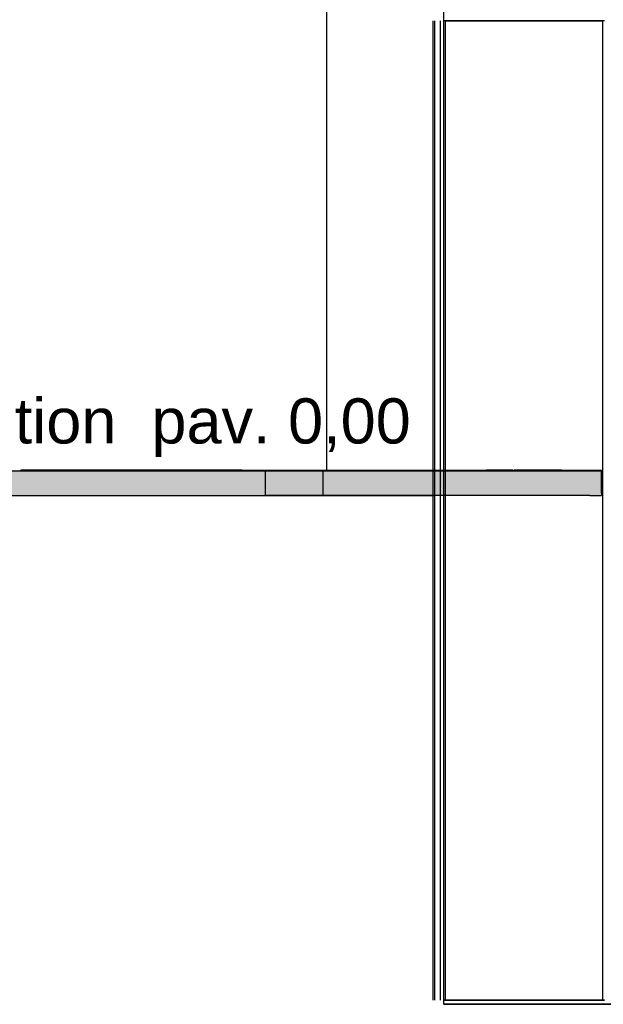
# Model space of a CAD drawing. Header units: millimetres. Extents: x -9985 to 240895, y -184894 to 39395.
# Tile 60 of 164: x 8180 to 9602, y -54535 to -52135. Entities that reach past the tile are written whole.
import ezdxf
from ezdxf.enums import TextEntityAlignment as Align

# ---------------------------------------------------------------- set-up
doc = ezdxf.new("R2010")
doc.units = ezdxf.units.MM
for name, color, linetype in [('S-QUOTE', 40, 'Continuous'), ('S-TAGLIO-PAV', 33, 'Continuous'), ('S-TESTI', 7, 'Continuous'), ('S-VISTA', 8, 'Continuous')]:
    doc.layers.add(name, color=color, linetype=linetype)
doc.styles.add('VISIO', font='arial.ttf')

msp = doc.modelspace()

# ---------------------------------------------------------------- hatches: boundary and pattern name
at = {"layer": 'S-TAGLIO-PAV'}
for points in [[(7032, -53235), (6980, -53235), (6980, -53233), (7118, -53233), (8180, -53233), (8180, -53235), (7032, -53235)], [(9598, -53289), (9598, -53295), (9570, -53295), (9188, -53295), (9072, -53295), (8980, -53295), (8654, -53295), (8534, -53295), (7576, -53295), (7258, -53295), (7220, -53285), (7218, -53285), (7184, -53275), (7178, -53273), (7032, -53235), (8180, -53235), (8182, -53235), (8398, -53235), (8638, -53235), (8702, -53235), (9210, -53235), (9250, -53235), (9382, -53235), (9384, -53235), (9598, -53235), (9598, -53289)], [(8398, -53235), (8182, -53235), (8182, -53233), (8722, -53233), (9318, -53233), (9382, -53233), (9382, -53235), (9250, -53235), (9210, -53235), (8702, -53235), (8638, -53235), (8398, -53235)]]:
    msp.add_hatch(color=33, dxfattribs=at).paths.add_polyline_path(points)

# ---------------------------------------------------------------- linework, layer by layer
at = {"layer": 'S-QUOTE'}
msp.add_line((8928, -53233), (8928, -50302), dxfattribs=at)
at = {"layer": 'S-TAGLIO-PAV'}
for p, q in [((3812.01, -53235), (8397.716, -53235)), ((8179.521, -53235), (8182, -53235)), ((8721.63, -53233), (8182, -53233)), ((8182, -53233.899), (8182, -53233)), ((8182, -53233.899), (8182, -53235)), ((8638.022, -53235), (8397.716, -53235)), ((8701.212, -53235), (8638.022, -53235)), ((9210.22, -53235), (8701.212, -53235)), ((8721.63, -53233), (9317.674, -53233)), ((9249.851, -53235), (9210.22, -53235)), ((9249.851, -53235), (9598, -53235)), ((9382, -53233), (9317.674, -53233)), ((9382, -53234.369), (9382, -53233)), ((9382, -53234.369), (9382, -53235)), ((9382, -53235), (9383.612, -53235)), ((9383.62, -53235), (9385, -53235)), ((9500.046, -53233), (9385, -53233)), ((9385, -53234.08), (9385, -53233)), ((9385, -53234.08), (9385, -53235)), ((9500.046, -53233), (9598, -53233)), ((9598, -53233.92), (9598, -53233)), ((9598, -53233.92), (9598, -53235)), ((9598, -53289.444), (9598, -53235)), ((7575.386, -53295), (8533.212, -53295)), ((8533.212, -53295), (8654.273, -53295)), ((8654.273, -53295), (8979.869, -53295)), ((8979.869, -53295), (9072.776, -53295)), ((9187.805, -53295), (9072.776, -53295)), ((9569.296, -53295), (9187.805, -53295)), ((9569.296, -53295), (9598, -53295)), ((9598, -53289.444), (9598, -53295))]:
    msp.add_line(p, q, dxfattribs=at)
at = {"layer": 'S-VISTA'}
for p, q in [((9213, -54535), (9213, -50185)), ((9213, -54535), (9213, -50635)), ((9187, -54525), (9187, -52138)), ((9187, -54525), (9187, -52138)), ((9187, -54525), (9187, -52138)), ((9187, -54525), (9187, -52138)), ((9191, -54525), (9191, -52138)), ((9191, -54525), (9191, -52138)), ((9191, -54525), (9191, -52138)), ((9191, -54525), (9191, -52138)), ((9205, -54525), (9205, -52138)), ((9205, -54525), (9205, -52138)), ((9205, -54525), (9205, -52138)), ((9205, -54525), (9205, -52138)), ((9213, -54525), (9213, -52138)), ((9213, -54525), (9213, -52138)), ((9605, -52138), (9213, -52138)), ((9213, -54525), (9213, -52138)), ((9213, -54525), (9213, -52138)), ((9217, -54525), (9217, -52138)), ((9217, -52138), (9601, -52138)), ((9217, -54525), (9217, -52138)), ((9601, -54525), (9601, -52138)), ((8182, -53233), (9182, -53233)), ((8182, -53233), (9182, -53233)), ((8182, -53233), (9182, -53233)), ((8182, -53233), (9166.2, -53233)), ((8182, -53233), (9182, -53233)), ((8182, -53233), (9382, -53233)), ((8182, -53233), (9166.2, -53233)), ((8182, -53233), (9382, -53233)), ((8182, -53233), (9382, -53233)), ((8182, -53233), (9382, -53233)), ((8182, -53235), (9182, -53235)), ((8182, -53235), (9182, -53235)), ((8182, -53235), (9182, -53235)), ((8182, -53235), (9182, -53235)), ((8182, -53235), (9166.2, -53235)), ((8182, -53235), (9166.2, -53235)), ((8182, -53235), (9382, -53235)), ((8182, -53235), (9382, -53235)), ((8182, -53235), (9382, -53235)), ((8182, -53235), (9382, -53235)), ((8778, -53235), (8778, -53295)), ((8778, -53235), (8778, -53295)), ((8918, -53235), (8918, -53295)), ((9156.667, -53235), (9034, -53235)), ((9385, -53233), (9598, -53233)), ((9385, -53233), (9598, -53233)), ((9385, -53233), (9598, -53233)), ((9385, -53233), (9598, -53233)), ((9385, -53233), (9598, -53233)), ((9385, -53233), (9598, -53233)), ((9385, -53235), (9598, -53235)), ((9385, -53235), (9598, -53235)), ((9385, -53235), (9598, -53235)), ((9385, -53235), (9598, -53235)), ((9385, -53235), (9598, -53235)), ((9385, -53235), (9598, -53235)), ((9196.462, -53295), (8778, -53295)), ((8778, -53295), (8848, -53295)), ((8848, -53295), (8918, -53295)), ((8918, -53295), (9189.429, -53295)), ((9213, -54525), (9605, -54525)), ((9605, -54525), (9213, -54525)), ((9601, -54525), (9217, -54525)), ((9217, -54525), (9601, -54525)), ((9213, -54535), (10003, -54535)), ((9845, -54535), (9213, -54535))]:
    msp.add_line(p, q, dxfattribs=at)

# ---------------------------------------------------------------- texts
at = {"layer": 'S-TESTI', "style": 'VISIO'}
msp.add_text('Reception  pav. 0,00', height=110, dxfattribs=at).set_placement((8428, -53113), align=Align.MIDDLE_CENTER)

doc.saveas('drawing.dxf')
